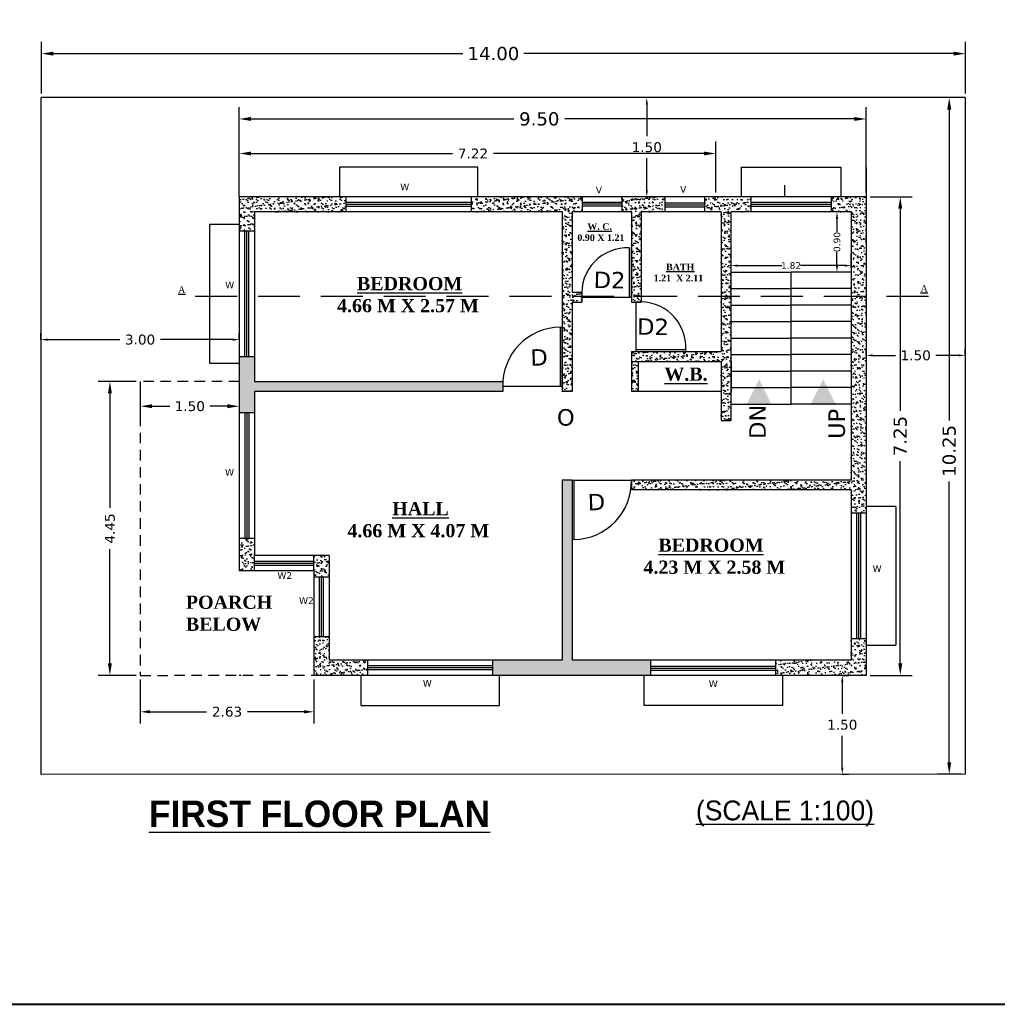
# Model space of a CAD drawing. Header units: millimetres. Extents: x 508 to 1792, y -198 to 270.
# Tile 3 of 11: x 1748 to 1763, y 69 to 84. Entities that reach past the tile are written whole.
import ezdxf

# ---------------------------------------------------------------- set-up
doc = ezdxf.new("R2010")
doc.units = ezdxf.units.MM
doc.linetypes.add('DASHED2', pattern=[9.525, 6.35, -3.175])
doc.styles.get("Standard").update_dxf_attribs({"font": 'verdana.ttf', "height": 0.8})
doc.dimstyles.get("Standard").update_dxf_attribs({"dimtxt": 0.8, "dimasz": 0.18, "dimexe": 0.18, "dimexo": 0.0625, "dimgap": 0.09, "dimtad": 0, "dimtih": 1, "dimtoh": 1, "dimzin": 0, "dimdsep": 46, "dimtxsty": 'Standard', "dimcen": 0.09, "dimadec": 0, "dimazin": 0, "dimtfac": 1, "dimtofl": 0, "dimtmove": 0, "dimatfit": 3, "dimfxl": 1, "dimtolj": 1, "dimtzin": 0, "dimarcsym": 0})
pattern_1 = [(37.5, (148.53607, 127.93292), (-0.0032000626, 0.0978826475), [0, -0.077216, 0, -0.08636, 0, -0.08255]), (7.5, (148.53607, 127.93292), (0.089904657, 0.14336502), [0, -0.041656, 0, -0.069596, 0, -0.02667]), (327.5, (148.47359, 127.93292), (0.158198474, 0.000287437), [0, -0.0254, 0, -0.09144, 0, -0.11938]), (317.5, (148.47359, 127.93292), (0.15271129, 0.044585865), [0, -0.0127, 0, -0.059944, 0, -0.06858])]
pattern_2 = [(37.5, (119.20225, 129.33045), (-0.0032000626, 0.0978826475), [0, -0.077216, 0, -0.08636, 0, -0.08255]), (7.5, (119.20225, 129.33045), (0.089904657, 0.14336502), [0, -0.041656, 0, -0.069596, 0, -0.02667]), (327.5, (119.13977, 129.33045), (0.158198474, 0.000287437), [0, -0.0254, 0, -0.09144, 0, -0.11938]), (317.5, (119.13977, 129.33045), (0.15271129, 0.044585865), [0, -0.0127, 0, -0.059944, 0, -0.06858])]
pattern_3 = [(37.5, (134.91766, 129.33337), (-0.0032000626, 0.0978826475), [0, -0.077216, 0, -0.08636, 0, -0.08255]), (7.5, (134.91766, 129.33337), (0.089904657, 0.14336502), [0, -0.041656, 0, -0.069596, 0, -0.02667]), (327.5, (134.85517, 129.33337), (0.158198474, 0.000287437), [0, -0.0254, 0, -0.09144, 0, -0.11938]), (317.5, (134.85517, 129.33337), (0.15271129, 0.044585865), [0, -0.0127, 0, -0.059944, 0, -0.06858])]

# ---------------------------------------------------------------- blocks, each defined once
blk = doc.blocks.new('*D207')
at = {"color": 0, "lineweight": -2, "transparency": 16777216}
for p, q in [((1751.775, 81.182), (1751.775, 81.955)), ((1758.995, 81.182), (1758.995, 81.955)), ((1751.955, 81.775), (1755.006, 81.775)), ((1758.815, 81.775), (1755.626, 81.775))]:
    blk.add_line(p, q, dxfattribs=at)
at = {"color": 0, "transparency": 16777216}
for points in [[(1751.955, 81.805), (1751.955, 81.745), (1751.775, 81.775)], [(1758.815, 81.805), (1758.815, 81.745), (1758.995, 81.775)]]:
    blk.add_solid(points, dxfattribs=at)
at = {"layer": 'Defpoints', "color": 0, "transparency": 16777216}
for p in [(1751.775, 81.775), (1751.775, 81.119), (1758.995, 81.119)]:
    blk.add_point(p, dxfattribs=at)
at = {"color": 0, "lineweight": 25, "transparency": 16777216, "insert": (1755.316, 81.775), "char_height": 0.8, "attachment_point": 5}
blk.add_mtext('\\A1;{\\H0.1875x;7.22}', dxfattribs=at)
blk = doc.blocks.new('*D208')
at = {"color": 0, "lineweight": -2, "transparency": 16777216}
for p, q in [((1751.775, 81.182), (1751.775, 82.478)), ((1761.275, 81.182), (1761.275, 82.478)), ((1751.955, 82.298), (1755.936, 82.298)), ((1761.095, 82.298), (1756.707, 82.298))]:
    blk.add_line(p, q, dxfattribs=at)
at = {"color": 0, "transparency": 16777216}
for points in [[(1751.955, 82.328), (1751.955, 82.268), (1751.775, 82.298)], [(1761.095, 82.328), (1761.095, 82.268), (1761.275, 82.298)]]:
    blk.add_solid(points, dxfattribs=at)
at = {"layer": 'Defpoints', "color": 0, "transparency": 16777216}
for p in [(1761.275, 82.298), (1751.775, 81.119), (1761.275, 81.119)]:
    blk.add_point(p, dxfattribs=at)
at = {"color": 0, "lineweight": 25, "transparency": 16777216, "insert": (1756.321, 82.298), "char_height": 0.8, "attachment_point": 5}
blk.add_mtext('\\A1;{\\H0.25x;9.50}', dxfattribs=at)
blk = doc.blocks.new('*D209')
at = {"color": 0, "lineweight": -2, "transparency": 16777216}
for p, q in [((1748.779, 82.683), (1748.779, 83.468)), ((1762.779, 82.683), (1762.779, 83.468)), ((1748.959, 83.288), (1755.164, 83.288)), ((1762.599, 83.288), (1756.088, 83.288))]:
    blk.add_line(p, q, dxfattribs=at)
at = {"color": 0, "transparency": 16777216}
for points in [[(1748.959, 83.318), (1748.959, 83.258), (1748.779, 83.288)], [(1762.599, 83.318), (1762.599, 83.258), (1762.779, 83.288)]]:
    blk.add_solid(points, dxfattribs=at)
at = {"layer": 'Defpoints', "color": 0, "transparency": 16777216}
for p in [(1748.779, 83.288), (1748.779, 82.621), (1762.779, 82.621)]:
    blk.add_point(p, dxfattribs=at)
at = {"color": 0, "transparency": 16777216, "insert": (1755.626, 83.288), "char_height": 0.8, "attachment_point": 5}
blk.add_mtext('\\A1;{\\H0.25x;14.00}', dxfattribs=at)
blk = doc.blocks.new('*D210')
at = {"color": 0, "lineweight": -2, "transparency": 16777216}
for p, q in [((1762.717, 82.621), (1762.353, 82.621)), ((1762.533, 82.441), (1762.533, 77.731)), ((1762.533, 72.551), (1762.533, 76.808)), ((1762.717, 72.371), (1762.353, 72.371))]:
    blk.add_line(p, q, dxfattribs=at)
at = {"color": 0, "transparency": 16777216}
for points in [[(1762.503, 82.441), (1762.563, 82.441), (1762.533, 82.621)], [(1762.503, 72.551), (1762.563, 72.551), (1762.533, 72.371)]]:
    blk.add_solid(points, dxfattribs=at)
at = {"layer": 'Defpoints', "color": 0, "transparency": 16777216}
for p in [(1762.779, 82.621), (1762.533, 72.371), (1762.779, 72.371)]:
    blk.add_point(p, dxfattribs=at)
at = {"color": 0, "transparency": 16777216, "insert": (1762.533, 77.27), "char_height": 0.8, "attachment_point": 5, "rotation": 90}
blk.add_mtext('\\A1;{\\H0.25x;10.25}', dxfattribs=at)
blk = doc.blocks.new('*D211')
at = {"color": 0, "lineweight": -2, "ltscale": 0.25, "transparency": 16777216}
for p, q in [((1761.337, 81.119), (1761.971, 81.119)), ((1761.791, 80.939), (1761.791, 77.876)), ((1761.791, 74.049), (1761.791, 77.112)), ((1761.337, 73.869), (1761.971, 73.869))]:
    blk.add_line(p, q, dxfattribs=at)
at = {"color": 0, "ltscale": 0.25, "transparency": 16777216}
for points in [[(1761.761, 80.939), (1761.821, 80.939), (1761.791, 81.119)], [(1761.761, 74.049), (1761.821, 74.049), (1761.791, 73.869)]]:
    blk.add_solid(points, dxfattribs=at)
at = {"layer": 'Defpoints', "color": 0, "ltscale": 0.25, "transparency": 16777216}
for p in [(1761.275, 81.119), (1761.275, 73.869), (1761.791, 73.869)]:
    blk.add_point(p, dxfattribs=at)
at = {"color": 0, "ltscale": 0.25, "transparency": 16777216, "insert": (1761.791, 77.494), "char_height": 0.8, "attachment_point": 5, "rotation": 90}
blk.add_mtext('\\A1;{\\H0.25x;7.25}', dxfattribs=at)
blk = doc.blocks.new('*D177')
at = {"color": 0, "lineweight": -2, "ltscale": 0.25, "transparency": 16777216}
for p, q in [((1759.227, 80.042), (1759.227, 80.257)), ((1761.047, 80.042), (1761.047, 80.257)), ((1759.327, 80.077), (1759.994, 80.077)), ((1760.947, 80.077), (1760.279, 80.077))]:
    blk.add_line(p, q, dxfattribs=at)
at = {"color": 0, "ltscale": 0.25, "transparency": 16777216}
for points in [[(1759.327, 80.093), (1759.327, 80.06), (1759.227, 80.077)], [(1760.947, 80.093), (1760.947, 80.06), (1761.047, 80.077)]]:
    blk.add_solid(points, dxfattribs=at)
at = {"layer": 'Defpoints', "color": 0, "ltscale": 0.25, "transparency": 16777216}
for p in [(1759.227, 79.979), (1761.047, 80.077), (1761.047, 79.979)]:
    blk.add_point(p, dxfattribs=at)
at = {"color": 0, "ltscale": 0.25, "transparency": 16777216, "insert": (1760.137, 80.077), "char_height": 0.8, "attachment_point": 5}
blk.add_mtext('\\A1;{\\H0.125x;1.82}', dxfattribs=at)
blk = doc.blocks.new('*D178')
at = {"color": 0, "lineweight": -2, "ltscale": 0.25, "transparency": 16777216}
for p, q in [((1760.98, 80.889), (1760.652, 80.889)), ((1760.832, 80.789), (1760.832, 80.581)), ((1760.832, 80.079), (1760.832, 80.287)), ((1760.98, 79.979), (1760.652, 79.979))]:
    blk.add_line(p, q, dxfattribs=at)
at = {"color": 0, "ltscale": 0.25, "transparency": 16777216}
for points in [[(1760.815, 80.789), (1760.849, 80.789), (1760.832, 80.889)], [(1760.815, 80.079), (1760.849, 80.079), (1760.832, 79.979)]]:
    blk.add_solid(points, dxfattribs=at)
at = {"layer": 'Defpoints', "color": 0, "ltscale": 0.25, "transparency": 16777216}
for p in [(1760.832, 80.889), (1761.043, 80.889), (1761.043, 79.979)]:
    blk.add_point(p, dxfattribs=at)
at = {"color": 0, "ltscale": 0.25, "transparency": 16777216, "insert": (1760.832, 80.434), "char_height": 0.8, "attachment_point": 5, "rotation": 90}
blk.add_mtext('\\A1;{\\H0.125x;0.90}', dxfattribs=at)
blk = doc.blocks.new('*D180')
at = {"color": 0, "lineweight": -2, "transparency": 16777216}
for p, q in [((1760.912, 73.869), (1761.012, 73.869)), ((1760.912, 73.769), (1760.912, 73.288)), ((1760.912, 72.471), (1760.912, 72.952)), ((1760.912, 72.371), (1761.012, 72.371))]:
    blk.add_line(p, q, dxfattribs=at)
at = {"color": 0, "transparency": 16777216}
for points in [[(1760.928, 73.769), (1760.895, 73.769), (1760.912, 73.869)], [(1760.929, 72.471), (1760.895, 72.471), (1760.912, 72.371)]]:
    blk.add_solid(points, dxfattribs=at)
at = {"layer": 'Defpoints', "color": 0, "transparency": 16777216}
for p in [(1760.912, 73.869), (1760.912, 72.371), (1760.912, 72.371)]:
    blk.add_point(p, dxfattribs=at)
at = {"color": 0, "lineweight": 25, "transparency": 16777216, "insert": (1760.912, 73.12), "char_height": 0.8, "attachment_point": 5}
blk.add_mtext('\\A1;{\\H0.1875x;1.50}', dxfattribs=at)
blk = doc.blocks.new('*D181')
at = {"color": 0, "lineweight": -2, "transparency": 16777216}
for p, q in [((1761.275, 78.716), (1761.275, 78.816)), ((1762.775, 78.716), (1762.775, 78.816)), ((1761.375, 78.716), (1761.721, 78.716)), ((1762.675, 78.716), (1762.328, 78.716))]:
    blk.add_line(p, q, dxfattribs=at)
at = {"color": 0, "transparency": 16777216}
for points in [[(1761.375, 78.733), (1761.375, 78.699), (1761.275, 78.716)], [(1762.675, 78.733), (1762.675, 78.699), (1762.775, 78.716)]]:
    blk.add_solid(points, dxfattribs=at)
at = {"layer": 'Defpoints', "color": 0, "transparency": 16777216}
for p in [(1761.275, 78.716), (1762.775, 78.716), (1762.775, 78.716)]:
    blk.add_point(p, dxfattribs=at)
at = {"color": 0, "lineweight": 25, "transparency": 16777216, "insert": (1762.025, 78.716), "char_height": 0.8, "attachment_point": 5}
blk.add_mtext('\\A1;{\\H0.1875x;1.50}', dxfattribs=at)
blk = doc.blocks.new('*D182')
at = {"color": 0, "lineweight": -2, "transparency": 16777216}
for p, q in [((1757.95, 82.621), (1757.85, 82.621)), ((1757.95, 82.521), (1757.95, 82.038)), ((1757.95, 81.219), (1757.95, 81.702)), ((1757.95, 81.119), (1758.05, 81.119))]:
    blk.add_line(p, q, dxfattribs=at)
at = {"color": 0, "transparency": 16777216}
for points in [[(1757.934, 82.521), (1757.967, 82.521), (1757.95, 82.621)], [(1757.934, 81.219), (1757.967, 81.219), (1757.95, 81.119)]]:
    blk.add_solid(points, dxfattribs=at)
at = {"layer": 'Defpoints', "color": 0, "transparency": 16777216}
for p in [(1757.95, 82.621), (1757.95, 82.621), (1757.95, 81.119)]:
    blk.add_point(p, dxfattribs=at)
at = {"color": 0, "lineweight": 25, "transparency": 16777216, "insert": (1757.95, 81.87), "char_height": 0.8, "attachment_point": 5}
blk.add_mtext('\\A1;{\\H0.1875x;1.50}', dxfattribs=at)
blk = doc.blocks.new('*D183')
at = {"color": 0, "lineweight": -2, "transparency": 16777216}
for p, q in [((1748.77, 78.955), (1748.77, 79.055)), ((1748.87, 78.955), (1749.963, 78.955)), ((1751.675, 78.955), (1750.581, 78.955)), ((1751.775, 78.955), (1751.775, 79.055))]:
    blk.add_line(p, q, dxfattribs=at)
at = {"color": 0, "transparency": 16777216}
for points in [[(1748.87, 78.972), (1748.87, 78.938), (1748.77, 78.955)], [(1751.675, 78.971), (1751.675, 78.938), (1751.775, 78.955)]]:
    blk.add_solid(points, dxfattribs=at)
at = {"layer": 'Defpoints', "color": 0, "transparency": 16777216}
for p in [(1748.77, 78.955), (1748.77, 78.955), (1751.775, 78.955)]:
    blk.add_point(p, dxfattribs=at)
at = {"color": 0, "lineweight": 25, "transparency": 16777216, "insert": (1750.272, 78.955), "char_height": 0.8, "attachment_point": 5}
blk.add_mtext('\\A1;{\\H0.1875x;3.00}', dxfattribs=at)
blk = doc.blocks.new('*D204')
at = {"color": 0, "lineweight": -2, "transparency": 16777216}
for p, q in [((1750.275, 78.224), (1750.275, 77.766)), ((1751.775, 78.224), (1751.775, 77.766)), ((1750.455, 77.946), (1750.721, 77.946)), ((1751.595, 77.946), (1751.328, 77.946))]:
    blk.add_line(p, q, dxfattribs=at)
at = {"color": 0, "transparency": 16777216}
for points in [[(1750.455, 77.976), (1750.455, 77.916), (1750.275, 77.946)], [(1751.595, 77.976), (1751.595, 77.916), (1751.775, 77.946)]]:
    blk.add_solid(points, dxfattribs=at)
at = {"layer": 'Defpoints', "color": 0, "transparency": 16777216}
for p in [(1750.275, 78.287), (1751.775, 78.287), (1750.275, 77.946)]:
    blk.add_point(p, dxfattribs=at)
at = {"color": 0, "lineweight": 25, "transparency": 16777216, "insert": (1751.025, 77.946), "char_height": 0.8, "attachment_point": 5}
blk.add_mtext('\\A1;{\\H0.1875x;1.50}', dxfattribs=at)
blk = doc.blocks.new('*D205')
at = {"color": 0, "lineweight": -2, "transparency": 16777216}
for p, q in [((1750.212, 78.319), (1749.635, 78.319)), ((1749.815, 78.139), (1749.815, 76.407)), ((1749.815, 74.049), (1749.815, 75.781)), ((1750.212, 73.869), (1749.635, 73.869))]:
    blk.add_line(p, q, dxfattribs=at)
at = {"color": 0, "transparency": 16777216}
for points in [[(1749.785, 78.139), (1749.845, 78.139), (1749.815, 78.319)], [(1749.785, 74.049), (1749.845, 74.049), (1749.815, 73.869)]]:
    blk.add_solid(points, dxfattribs=at)
at = {"layer": 'Defpoints', "color": 0, "transparency": 16777216}
for p in [(1750.275, 78.319), (1749.815, 73.869), (1750.275, 73.869)]:
    blk.add_point(p, dxfattribs=at)
at = {"color": 0, "transparency": 16777216, "insert": (1749.815, 76.094), "char_height": 0.8, "attachment_point": 5, "rotation": 90}
blk.add_mtext('\\A1;{\\H0.1875x;4.45}', dxfattribs=at)
blk = doc.blocks.new('*D206')
at = {"layer": 'Defpoints', "color": 0, "lineweight": -2, "transparency": 16777216}
for p, q in [((1750.275, 73.807), (1750.275, 73.137)), ((1752.905, 73.807), (1752.905, 73.137)), ((1750.425, 73.317), (1751.281, 73.317)), ((1752.755, 73.317), (1751.898, 73.317))]:
    blk.add_line(p, q, dxfattribs=at)
at = {"layer": 'Defpoints', "color": 0, "transparency": 16777216}
for p in [(1750.275, 73.869), (1752.905, 73.869), (1750.275, 73.317)]:
    blk.add_point(p, dxfattribs=at)
for points in [[(1750.425, 73.342), (1750.425, 73.292), (1750.275, 73.317)], [(1752.755, 73.342), (1752.755, 73.292), (1752.905, 73.317)]]:
    blk.add_solid(points, dxfattribs=at)
at = {"layer": 'Defpoints', "color": 0, "transparency": 16777216, "insert": (1751.59, 73.317), "char_height": 0.8, "attachment_point": 5}
blk.add_mtext('\\A1;{\\H0.1875x;2.63}', dxfattribs=at)

msp = doc.modelspace()

# ---------------------------------------------------------------- hatches: boundary and pattern name
at = {"ltscale": 0.25}
h = msp.add_hatch(dxfattribs=at)
h.set_pattern_fill('AR-SAND', color=250, scale=0.002)
h.set_pattern_definition(pattern_1)
h.paths.add_polyline_path([(1752.005, 80.889), (1753.392, 80.889), (1753.392, 81.119), (1751.775, 81.119), (1751.775, 80.599), (1752.005, 80.599)])
h = msp.add_hatch(dxfattribs=at)
h.set_pattern_fill('AR-SAND', color=250, scale=0.002)
h.set_pattern_definition(pattern_1)
h.paths.add_polyline_path([(1756.667, 80.889), (1756.667, 79.739), (1756.817, 79.739), (1756.817, 80.889), (1756.971, 80.889), (1756.971, 81.119), (1755.292, 81.119), (1755.292, 80.889), (1755.615, 80.889)])
h = msp.add_hatch(dxfattribs=at)
h.set_pattern_fill('AR-SAND', color=250, scale=0.002)
h.set_pattern_definition(pattern_1)
h.paths.add_polyline_path([(1757.717, 80.889), (1757.717, 79.609), (1757.867, 79.609), (1757.867, 80.889), (1758.224, 80.889), (1758.224, 81.119), (1757.571, 81.119), (1757.571, 80.889)])
h = msp.add_hatch(dxfattribs=at)
h.set_pattern_fill('AR-SAND', color=250, scale=0.002)
h.set_pattern_definition(pattern_2)
h.paths.add_polyline_path([(1759.077, 79.609), (1759.227, 79.609), (1759.227, 80.889), (1759.532, 80.889), (1759.532, 81.119), (1758.995, 81.119), (1758.824, 81.119), (1758.824, 80.889), (1759.077, 80.889)])
h = msp.add_hatch(dxfattribs=at)
h.set_pattern_fill('AR-SAND', color=250, scale=0.002)
h.set_pattern_definition(pattern_2)
h.paths.add_polyline_path([(1761.047, 79.609), (1761.275, 79.609), (1761.275, 81.119), (1760.742, 81.119), (1760.742, 80.889), (1761.047, 80.889)])
h = msp.add_hatch(dxfattribs=at)
h.set_pattern_fill('AR-SAND', color=250, scale=0.002)
h.set_pattern_definition(pattern_1)
h.paths.add_polyline_path([(1756.817, 79.524), (1756.967, 79.524), (1756.967, 79.594, -0.029057), (1756.964, 79.674), (1756.817, 79.674), (1756.817, 79.739), (1756.667, 79.739), (1756.667, 78.169), (1756.817, 78.169)])
h = msp.add_hatch(dxfattribs=at)
h.set_pattern_fill('AR-SAND', color=250, scale=0.002)
h.set_pattern_definition(pattern_1)
h.paths.add_polyline_path([(1757.717, 79.594), (1757.717, 79.524), (1757.79, 79.524, -0.027802), (1757.867, 79.527), (1757.867, 79.739), (1757.717, 79.739)], flags=17)
h = msp.add_hatch(dxfattribs=at)
h.set_pattern_fill('AR-SAND', color=250, scale=0.002)
h.set_pattern_definition(pattern_3)
h.paths.add_polyline_path([(1759.227, 79.61), (1759.077, 79.61), (1759.077, 78.774), (1757.717, 78.774), (1757.717, 78.624), (1759.077, 78.624), (1759.077, 77.727), (1759.227, 77.727)])
h = msp.add_hatch(dxfattribs=at)
h.set_pattern_fill('AR-SAND', color=250, scale=0.002)
h.set_pattern_definition(pattern_3)
h.paths.add_polyline_path([(1761.275, 79.609), (1761.047, 79.609), (1761.046, 76.326), (1761.274, 76.326), (1761.275, 78.169)])
h = msp.add_hatch(dxfattribs=at)
h.set_pattern_fill('AR-SAND', color=250, scale=0.002)
h.set_pattern_definition(pattern_1)
h.paths.add_polyline_path([(1751.775, 77.846), (1752.005, 77.846), (1752.005, 78.169), (1755.767, 78.169), (1755.767, 78.244, -0.009439), (1755.767, 78.277), (1755.767, 78.319), (1752.005, 78.319), (1752.005, 78.699), (1751.775, 78.699)])
h = msp.add_hatch(dxfattribs=at)
h.set_pattern_fill('AR-SAND', color=250, scale=0.002)
h.set_pattern_definition(pattern_2)
h.paths.add_polyline_path([(1757.817, 78.624), (1757.717, 78.624), (1757.717, 78.174), (1757.817, 78.174)])
at = {"lineweight": 25}
h = msp.add_hatch(color=256, dxfattribs=at)
h.set_gradient(color1=(255, 0, 0), color2=(255, 61, 61), one_color=1, tint=0.62)
h.paths.add_polyline_path([(1759.652, 78.353), (1759.457, 77.963), (1759.847, 77.963)])
h = msp.add_hatch(color=256, dxfattribs=at)
h.set_gradient(color1=(255, 0, 0), color2=(255, 61, 61), one_color=1, tint=0.62)
h.paths.add_polyline_path([(1759.652, 78.353), (1759.457, 77.963), (1759.847, 77.963)])
h = msp.add_hatch(color=256, dxfattribs=at)
h.set_gradient(color1=(255, 0, 0), color2=(255, 61, 61), one_color=1, tint=0.62)
h.paths.add_polyline_path([(1760.622, 78.353), (1760.817, 77.963), (1760.427, 77.963)])
h = msp.add_hatch(color=256, dxfattribs=at)
h.set_gradient(color1=(255, 0, 0), color2=(255, 61, 61), one_color=1, tint=0.62)
h.paths.add_polyline_path([(1760.622, 78.353), (1760.817, 77.963), (1760.427, 77.963)])
at = {"ltscale": 0.25}
h = msp.add_hatch(dxfattribs=at)
h.set_pattern_fill('AR-SAND', color=250, scale=0.002)
h.set_pattern_definition(pattern_1)
h.paths.add_polyline_path([(1758.007, 74.099), (1756.817, 74.099), (1756.817, 76.309), (1756.817, 76.309), (1756.817, 77.208), (1756.817, 76.827), (1756.667, 76.827), (1756.667, 74.099), (1755.616, 74.099), (1755.616, 73.869), (1758.007, 73.869)])
h = msp.add_hatch(dxfattribs=at)
h.set_pattern_fill('AR-SAND', color=250, scale=0.002)
h.set_pattern_definition(pattern_3)
h.paths.add_polyline_path([(1761.045, 76.326), (1761.275, 76.326), (1761.275, 76.827), (1757.718, 76.827, -0.009433), (1757.718, 76.793), (1757.718, 76.677), (1761.045, 76.677)])
h = msp.add_hatch(dxfattribs=at)
h.set_pattern_fill('AR-SAND', color=250, scale=0.002)
h.set_pattern_definition(pattern_2)
h.paths.add_polyline_path([(1752.005, 75.946), (1751.775, 75.946), (1751.775, 75.454), (1752.005, 75.454)])
h = msp.add_hatch(dxfattribs=at)
h.set_pattern_fill('AR-SAND', color=250, scale=0.002)
h.set_pattern_definition(pattern_1)
h.paths.add_polyline_path([(1752.905, 75.487, -0.009419), (1752.905, 75.454), (1752.905, 75.354), (1753.135, 75.354), (1753.135, 75.684), (1752.905, 75.684)])
h = msp.add_hatch(dxfattribs=at)
h.set_pattern_fill('AR-SAND', color=250, scale=0.002)
h.set_pattern_definition(pattern_1)
h.paths.add_polyline_path([(1753.716, 73.869), (1753.716, 74.099), (1753.135, 74.099), (1753.135, 74.454), (1752.905, 74.454), (1752.905, 73.869)])
h = msp.add_hatch(dxfattribs=at)
h.set_pattern_fill('AR-SAND', color=250, scale=0.002)
h.set_pattern_definition(pattern_3)
h.paths.add_polyline_path([(1761.275, 73.869), (1761.275, 74.426), (1761.045, 74.426), (1761.045, 74.099), (1759.907, 74.099), (1759.907, 73.869)])

# ---------------------------------------------------------------- linework, layer by layer
at = {"color": 1, "lineweight": 25}
for p, q in [((1748.77, 82.621), (1748.769, 72.368)), ((1762.775, 82.621), (1748.779, 82.621)), ((1762.775, 82.621), (1762.775, 78.169)), ((1762.775, 78.169), (1762.775, 72.371)), ((1762.775, 72.371), (1748.781, 72.368))]:
    msp.add_line(p, q, dxfattribs=at)
at = {"lineweight": 25}
for p, q in [((1755.392, 81.569), (1753.292, 81.569)), ((1753.292, 81.569), (1753.292, 81.119)), ((1755.392, 81.119), (1755.392, 81.569)), ((1759.382, 81.569), (1760.892, 81.569)), ((1759.382, 81.569), (1759.382, 81.119)), ((1760.892, 81.569), (1760.892, 81.119)), ((1761.275, 81.564), (1761.275, 78.169)), ((1751.775, 81.119), (1751.775, 75.454)), ((1758.995, 81.119), (1751.775, 81.119)), ((1761.275, 81.119), (1758.995, 81.119)), ((1752.005, 80.889), (1752.005, 78.319)), ((1755.615, 80.889), (1752.005, 80.889)), ((1756.667, 80.889), (1755.615, 80.889)), ((1756.667, 80.889), (1756.667, 78.169)), ((1757.717, 80.889), (1756.817, 80.889)), ((1756.817, 80.889), (1756.817, 79.674)), ((1757.717, 80.889), (1757.717, 79.524)), ((1759.077, 80.889), (1757.867, 80.889)), ((1757.867, 80.889), (1757.867, 79.524)), ((1759.077, 80.889), (1759.077, 78.774)), ((1759.227, 77.729), (1759.227, 80.889)), ((1761.047, 80.889), (1759.227, 80.889)), ((1761.047, 80.889), (1761.047, 76.827)), ((1751.325, 80.699), (1751.325, 78.599)), ((1751.775, 80.699), (1751.325, 80.699)), ((1759.227, 79.979), (1760.137, 79.979)), ((1759.227, 79.979), (1760.112, 79.979)), ((1760.137, 77.979), (1760.137, 79.979)), ((1760.137, 77.979), (1760.137, 79.979)), ((1760.137, 77.979), (1760.137, 79.979)), ((1761.047, 79.979), (1760.137, 79.979)), ((1760.137, 77.979), (1760.137, 79.979)), ((1761.047, 79.979), (1760.162, 79.979)), ((1756.817, 79.674), (1756.967, 79.674)), ((1756.967, 79.674), (1756.967, 79.524)), ((1759.227, 79.729), (1760.137, 79.729)), ((1759.227, 79.729), (1760.112, 79.729)), ((1761.047, 79.729), (1760.137, 79.729)), ((1761.047, 79.729), (1760.162, 79.729)), ((1756.817, 79.524), (1756.817, 78.169)), ((1756.817, 79.524), (1756.967, 79.524)), ((1757.717, 79.524), (1757.867, 79.524)), ((1759.227, 79.479), (1760.137, 79.479)), ((1759.227, 79.479), (1760.137, 79.479)), ((1761.047, 79.479), (1760.137, 79.479)), ((1761.047, 79.479), (1760.137, 79.479)), ((1759.227, 79.229), (1760.137, 79.229)), ((1759.227, 79.229), (1760.137, 79.229)), ((1761.047, 79.229), (1760.137, 79.229)), ((1761.047, 79.229), (1760.137, 79.229)), ((1759.227, 78.979), (1760.137, 78.979)), ((1759.227, 78.979), (1760.137, 78.979)), ((1761.047, 78.979), (1760.137, 78.979)), ((1761.047, 78.979), (1760.137, 78.979)), ((1757.717, 78.774), (1757.717, 78.624)), ((1757.717, 78.774), (1759.077, 78.774)), ((1757.717, 78.774), (1757.867, 78.774)), ((1757.717, 78.624), (1759.077, 78.624)), ((1759.077, 78.624), (1759.077, 77.735)), ((1759.227, 78.729), (1760.137, 78.729)), ((1759.227, 78.624), (1759.227, 78.169)), ((1761.047, 78.729), (1760.137, 78.729)), ((1761.047, 78.729), (1760.137, 78.729)), ((1751.325, 78.599), (1751.775, 78.599)), ((1759.227, 78.479), (1760.137, 78.479)), ((1759.227, 78.479), (1760.137, 78.479)), ((1761.047, 78.479), (1760.137, 78.479)), ((1761.047, 78.479), (1760.137, 78.479)), ((1755.767, 78.319), (1755.767, 78.169)), ((1752.005, 78.169), (1752.005, 75.684)), ((1755.767, 78.169), (1752.005, 78.169)), ((1756.817, 78.169), (1756.667, 78.169)), ((1757.717, 78.174), (1759.077, 78.174)), ((1759.227, 78.229), (1760.137, 78.229)), ((1759.227, 78.229), (1760.137, 78.229)), ((1761.047, 78.229), (1760.137, 78.229)), ((1761.047, 78.229), (1760.137, 78.229)), ((1761.275, 78.169), (1761.275, 73.869)), ((1759.227, 77.979), (1760.137, 77.979)), ((1759.227, 77.979), (1760.137, 77.979)), ((1761.047, 77.979), (1760.137, 77.979)), ((1761.047, 77.979), (1760.137, 77.979)), ((1759.224, 77.727), (1759.076, 77.727)), ((1756.817, 76.827), (1756.667, 76.827)), ((1761.047, 76.827), (1757.718, 76.827)), ((1759.224, 76.827), (1759.076, 76.827)), ((1761.045, 76.677), (1757.718, 76.677)), ((1759.224, 76.677), (1759.076, 76.677)), ((1761.045, 76.677), (1761.045, 74.099)), ((1761.725, 76.426), (1761.275, 76.426)), ((1761.725, 76.426), (1761.725, 74.326)), ((1752.905, 75.684), (1752.005, 75.684)), ((1753.135, 75.684), (1752.905, 75.684)), ((1753.135, 75.684), (1753.135, 74.099)), ((1752.905, 75.454), (1751.775, 75.454)), ((1752.904, 75.454), (1752.905, 73.869)), ((1761.275, 74.326), (1761.725, 74.326)), ((1756.667, 74.099), (1753.135, 74.099)), ((1758.175, 74.099), (1756.817, 74.099)), ((1761.045, 74.099), (1758.175, 74.099)), ((1751.805, 73.869), (1751.775, 73.869)), ((1761.275, 73.869), (1752.905, 73.869)), ((1757.907, 73.864), (1757.907, 73.414)), ((1760.007, 73.864), (1760.007, 73.414)), ((1760.007, 73.414), (1757.907, 73.414))]:
    msp.add_line(p, q, dxfattribs=at)
at = {"color": 5, "lineweight": 25}
for p, q in [((1753.392, 81.119), (1753.392, 80.889)), ((1755.292, 81.034), (1753.392, 81.034)), ((1755.292, 81.004), (1753.392, 81.004)), ((1755.292, 80.889), (1755.292, 81.119)), ((1756.971, 81.119), (1756.971, 80.889)), ((1756.971, 81.04), (1757.571, 81.04)), ((1756.971, 81.01), (1757.571, 81.01)), ((1757.571, 81.119), (1757.571, 80.889)), ((1758.224, 81.119), (1758.224, 80.889)), ((1758.224, 81.029), (1758.824, 81.029)), ((1758.224, 80.999), (1758.824, 80.999)), ((1758.824, 81.119), (1758.824, 80.889)), ((1759.532, 80.889), (1759.532, 81.119)), ((1760.742, 81.034), (1759.532, 81.034)), ((1760.742, 81.004), (1759.532, 81.004)), ((1760.742, 81.119), (1760.742, 80.889)), ((1755.292, 80.974), (1753.392, 80.974)), ((1756.971, 80.98), (1757.571, 80.98)), ((1758.224, 80.969), (1758.824, 80.969)), ((1760.742, 80.974), (1759.532, 80.974)), ((1752.005, 80.599), (1751.775, 80.599)), ((1751.855, 80.599), (1751.855, 78.699)), ((1751.885, 80.599), (1751.885, 78.699)), ((1751.915, 80.599), (1751.915, 78.699)), ((1751.775, 78.699), (1752.005, 78.699)), ((1752.004, 77.846), (1751.774, 77.846)), ((1751.859, 77.846), (1751.859, 75.946)), ((1751.889, 77.846), (1751.889, 75.946)), ((1751.919, 77.846), (1751.919, 75.946)), ((1761.275, 76.326), (1761.045, 76.326)), ((1761.13, 76.326), (1761.13, 74.426)), ((1761.16, 76.326), (1761.16, 74.426)), ((1761.19, 76.326), (1761.19, 74.426)), ((1751.774, 75.946), (1752.004, 75.946)), ((1752.004, 75.454), (1752.004, 75.684)), ((1752.904, 75.454), (1752.904, 75.684)), ((1752.004, 75.599), (1752.904, 75.599)), ((1752.004, 75.569), (1752.904, 75.569)), ((1752.004, 75.539), (1752.904, 75.539)), ((1753.136, 75.354), (1752.906, 75.354)), ((1752.991, 74.454), (1752.991, 75.354)), ((1753.021, 74.454), (1753.021, 75.354)), ((1753.051, 74.454), (1753.051, 75.354)), ((1753.136, 74.454), (1752.906, 74.454)), ((1761.045, 74.426), (1761.275, 74.426)), ((1753.716, 74.099), (1753.716, 73.869)), ((1755.616, 74.014), (1753.716, 74.014)), ((1755.616, 73.869), (1755.616, 74.099)), ((1758.007, 74.099), (1758.007, 73.869)), ((1759.907, 74.004), (1758.007, 74.004)), ((1759.907, 73.869), (1759.907, 74.099)), ((1755.616, 73.984), (1753.716, 73.984)), ((1755.616, 73.954), (1753.716, 73.954)), ((1759.907, 73.974), (1758.007, 73.974)), ((1759.907, 73.944), (1758.007, 73.944))]:
    msp.add_line(p, q, dxfattribs=at)
at = {"color": 30, "lineweight": 25}
for p, q in [((1757.687, 79.594), (1757.687, 80.345)), ((1757.717, 79.594), (1757.717, 80.345)), ((1757.717, 79.594), (1756.967, 79.594)), ((1757.79, 78.776), (1757.79, 79.524)), ((1756.637, 79.144), (1756.637, 78.244)), ((1756.637, 79.144), (1756.667, 79.143)), ((1756.667, 78.244), (1756.667, 79.143)), ((1757.79, 78.806), (1758.542, 78.806)), ((1757.79, 78.776), (1758.542, 78.776)), ((1758.542, 78.776), (1758.542, 78.806)), ((1756.667, 78.244), (1755.767, 78.244)), ((1756.818, 76.827), (1757.718, 76.827)), ((1756.818, 76.827), (1756.818, 75.928)), ((1756.848, 75.927), (1756.848, 76.827)), ((1756.848, 75.927), (1756.818, 75.928))]:
    msp.add_line(p, q, dxfattribs=at)
at = {"color": 3, "linetype": 'DASHED2', "ltscale": 0.1}
msp.add_line((1762.219, 79.609), (1750.8, 79.61), dxfattribs=at)
at = {"ltscale": 0.25}
for p, q in [((1757.717, 78.624), (1757.717, 78.174)), ((1757.817, 78.624), (1757.817, 78.174)), ((1752.005, 78.319), (1755.767, 78.319)), ((1756.667, 76.827), (1756.667, 74.099)), ((1756.817, 76.827), (1756.817, 74.099)), ((1757.718, 76.827), (1757.718, 76.677)), ((1753.616, 73.869), (1753.616, 73.414)), ((1755.716, 73.414), (1755.716, 73.869)), ((1753.616, 73.414), (1755.716, 73.414))]:
    msp.add_line(p, q, dxfattribs=at)
at = {"linetype": 'DASHED2', "ltscale": 0.025}
for p, q in [((1750.275, 78.319), (1750.275, 73.869)), ((1751.775, 78.319), (1750.275, 78.319)), ((1750.275, 73.869), (1752.905, 73.87))]:
    msp.add_line(p, q, dxfattribs=at)
at = {"color": 4, "ltscale": 0.25}
msp.add_line((1757.718, 76.827), (1757.718, 76.677), dxfattribs=at)
at = {"color": 7, "lineweight": 25}
msp.add_line((1752.904, 75.454), (1752.905, 75.454), dxfattribs=at)
at = {"color": 5, "lineweight": 40, "ltscale": 0.25}
msp.add_line((1731.746, 68.885), (1792.335, 68.885), dxfattribs=at)
at = {"color": 30, "lineweight": 25}
for centre, radius, start, end in [((1757.655, 79.655), 0.691, 87.2793, 185.0949), ((1757.854, 78.839), 0.688, 357.1768, 95.3459), ((1756.65, 78.261), 0.883, 90.8611, 181.081), ((1756.835, 76.81), 0.883, 270.8611, 1.081)]:
    msp.add_arc(centre, radius, start, end, dxfattribs=at)
at = {"layer": 'Defpoints'}
msp.add_line((1751.775, 81.119), (1751.775, 82.315), dxfattribs=at)
at = {"layer": 'Defpoints', "color": 0}
msp.add_line((1762.779, 72.371), (1762.779, 72.371), dxfattribs=at)

# ---------------------------------------------------------------- texts
at = {"color": 7, "lineweight": 25}
for s, rotation, p in [('D2', 359.0587, (1757.143, 79.737)), ('D2', 359.0587, (1757.801, 79.03)), ('D', 1.1164, (1756.188, 78.559)), ('O', 1.1164, (1756.59, 77.65)), ('D', 1.1164, (1757.057, 76.367))]:
    msp.add_text(s, height=0.25, rotation=rotation, dxfattribs=at).set_placement(p)
at = {"lineweight": 25}
for s, p in [('DN', (1759.753, 77.45)), ('UP', (1760.952, 77.45))]:
    msp.add_text(s, height=0.25, rotation=90, dxfattribs=at).set_placement(p)
at = {"color": 7, "lineweight": 25, "attachment_point": 1}
for s, insert, char_height, width in [('W', (1754.215, 81.317), 0.1, 0.17049), ('J', (1760.011, 81.3), 0.15, 0.14082), ('{\\fTimes New Roman|b1|i0|c0|p18;     \\LBATH    \\l     \\P1.21  X 2.11}', (1758.054, 80.105), 0.1, 0.81363), ('W', (1751.562, 79.831), 0.1, 0.17049), ('{\\fTimes New Roman|b1|i0|c0|p18;        \\LBEDROOM\\P\\l    4.66 M X 2.57 M}', (1752.955, 79.904), 0.2, 2.7117), ('{\\fTimes New Roman|b0|i0|c0|p18;\\L\\C3;A}', (1750.849, 79.763), 0.1, 0.11301), ('{\\fTimes New Roman|b0|i0|c0|p18;\\L\\C3;A}', (1762.099, 79.782), 0.1, 0.11301), ('W', (1751.56, 76.995), 0.1, 0.17049), ('{\\fTimes New Roman|b1|i0|c0|p18;         \\LHALL\\P\\l4.66 M X 4.07 M}', (1753.414, 76.494), 0.2, 2.7117), ('{\\fTimes New Roman|b1|i0|c0|p18;   \\LBEDROOM \\P\\l4.23 M X 2.58 M}', (1757.9, 75.941), 0.2, 2.42326), ('W', (1761.372, 75.536), 0.1, 0.17049), ('W2', (1752.353, 75.431), 0.1, 0.17049), ('{\\fTimes New Roman|b1|i0|c0|p18;POARCH\\PBELOW}', (1750.966, 75.077), 0.2, 1.27481), ('W2', (1752.681, 75.05), 0.1, 0.17049), ('W', (1754.557, 73.798), 0.1, 0.17049), ('W', (1758.89, 73.793), 0.1, 0.17049), ('{\\fEngravers MT|b1|i0|c0|p18;\\H0.8x;\\LFIRST FLOOR PLAN}', (1750.406, 71.972), 0.5, 7.70695), ('{\\fEngravers MT|b0|i0|c0|p18;\\H0.5x;\\L(SCALE 1:100)}', (1758.695, 71.972), 0.6, 4.72173)]:
    msp.add_mtext(s, dxfattribs=dict(at, insert=insert, char_height=char_height, width=width))
at = {"color": 7, "lineweight": 25, "extrusion": (0, 0, -1), "char_height": 0.1, "width": 0.3843, "attachment_point": 1, "text_direction": (-1, 0, 0)}
for insert in [(1757.271, 81.271), (1758.55, 81.282)]:
    msp.add_mtext('V', dxfattribs=dict(at, insert=insert))
at = {"lineweight": 25, "attachment_point": 1}
for s, insert, char_height, width in [('{\\fTimes New Roman|b1|i0|c0|p18;       \\LW. C.  \\l       \\P   0.90 X 1.21 }', (1756.785, 80.717), 0.1, 0.86168), ('{\\fTimes New Roman|b1|i0|c0|p18;\\LW.B.}', (1758.216, 78.532), 0.2, 0.75041)]:
    msp.add_mtext(s, dxfattribs=dict(at, insert=insert, char_height=char_height, width=width))

# ---------------------------------------------------------------- dimensions: what is measured, and where the dimension line sits
at = {"color": 0}
dim = msp.add_linear_dim(base=(1748.779, 83.288), p1=(1762.779, 82.621), p2=(1748.779, 82.621), text='{\\H0.25x;<>}', dimstyle='Standard', dxfattribs=at)
dim.commit()
dim.dimension.update_dxf_attribs({"geometry": '*D209', "text_midpoint": (1755.626, 83.288), "dimtype": 160})
at = {"lineweight": 25}
for base, p1, p2, angle, text, picture, middle in [((1761.275, 82.298), (1751.775, 81.119), (1761.275, 81.119), 360, '{\\H0.25x;<>}', '*D208', (1756.321, 82.298)), ((1751.775, 81.775), (1758.995, 81.119), (1751.775, 81.119), 180, '{\\H0.1875x;<>}', '*D207', (1755.316, 81.775))]:
    dim = msp.add_linear_dim(base=base, p1=p1, p2=p2, angle=angle, text=text, dimstyle='Standard', dxfattribs=at)
    dim.commit()
    dim.dimension.update_dxf_attribs({"geometry": picture, "text_midpoint": middle, "dimtype": 161})
at = {"color": 1, "lineweight": 25}
for p1, p2, text, picture, middle in [((1757.95, 81.119), (1757.95, 82.621), '{\\H0.1875x;<>}', '*D182', (1757.95, 81.87)), ((1751.775, 78.955), (1748.77, 78.955), '{\\H0.1875x;3.00}', '*D183', (1750.272, 78.955)), ((1761.275, 78.716), (1762.775, 78.716), '{\\H0.1875x;<>}', '*D181', (1762.025, 78.716)), ((1760.912, 73.869), (1760.912, 72.371), '{\\H0.1875x;<>}', '*D180', (1760.912, 73.12))]:
    dim = msp.add_aligned_dim(p1=p1, p2=p2, distance=0, text=text, dimstyle='Standard', override={"dimasz": 0.1, "dimexe": 0.1, "dimexo": 0}, dxfattribs=at)
    dim.commit()
    dim.dimension.update_dxf_attribs({"geometry": picture, "text_midpoint": middle})
at = {"color": 0}
dim = msp.add_linear_dim(base=(1762.533, 72.371), p1=(1762.779, 82.621), p2=(1762.779, 72.371), angle=270, text='{\\H0.25x;<>}', dimstyle='Standard', dxfattribs=at)
dim.commit()
dim.dimension.update_dxf_attribs({"geometry": '*D210', "text_midpoint": (1762.533, 77.27), "dimtype": 161, "text_rotation": 90})
at = {"ltscale": 0.25}
dim = msp.add_aligned_dim(p1=(1761.043, 79.979), p2=(1761.043, 80.889), distance=0.211, text='{\\H0.125x;0.90}', dimstyle='Standard', override={"dimasz": 0.1, "dimgap": 0}, dxfattribs=at)
dim.commit()
dim.dimension.update_dxf_attribs({"geometry": '*D178', "text_midpoint": (1760.832, 80.434), "text_rotation": 90})
dim = msp.add_aligned_dim(p1=(1761.275, 81.119), p2=(1761.275, 73.869), distance=0.516, text='{\\H0.25x;<>}', dimstyle='Standard', dxfattribs=at)
dim.commit()
dim.dimension.update_dxf_attribs({"geometry": '*D211', "text_midpoint": (1761.791, 77.494), "text_rotation": 90})
dim = msp.add_aligned_dim(p1=(1759.227, 79.979), p2=(1761.047, 79.979), distance=0.097, text='{\\H0.125x;<>}', dimstyle='Standard', override={"dimasz": 0.1, "dimgap": 0}, dxfattribs=at)
dim.commit()
dim.dimension.update_dxf_attribs({"geometry": '*D177', "text_midpoint": (1760.137, 80.077)})
at = {"color": 0}
dim = msp.add_aligned_dim(p1=(1750.275, 78.319), p2=(1750.275, 73.869), distance=-0.459, text='{\\H0.1875x;<>}', dimstyle='Standard', dxfattribs=at)
dim.commit()
dim.dimension.update_dxf_attribs({"geometry": '*D205', "text_midpoint": (1749.815, 76.094), "text_rotation": 90})
at = {"lineweight": 25}
dim = msp.add_aligned_dim(p1=(1751.775, 78.287), p2=(1750.275, 78.287), distance=0.34, text='{\\H0.1875x;<>}', dimstyle='Standard', dxfattribs=at)
dim.commit()
dim.dimension.update_dxf_attribs({"geometry": '*D204', "text_midpoint": (1751.025, 77.946)})
at = {"layer": 'Defpoints', "color": 0}
dim = msp.add_aligned_dim(p1=(1752.905, 73.869), p2=(1750.275, 73.869), distance=0.552, text='{\\H0.1875x;<>}', dimstyle='Standard', override={"dimasz": 0.15}, dxfattribs=at)
dim.commit()
dim.dimension.update_dxf_attribs({"geometry": '*D206', "text_midpoint": (1751.59, 73.317)})

doc.saveas('drawing.dxf')
